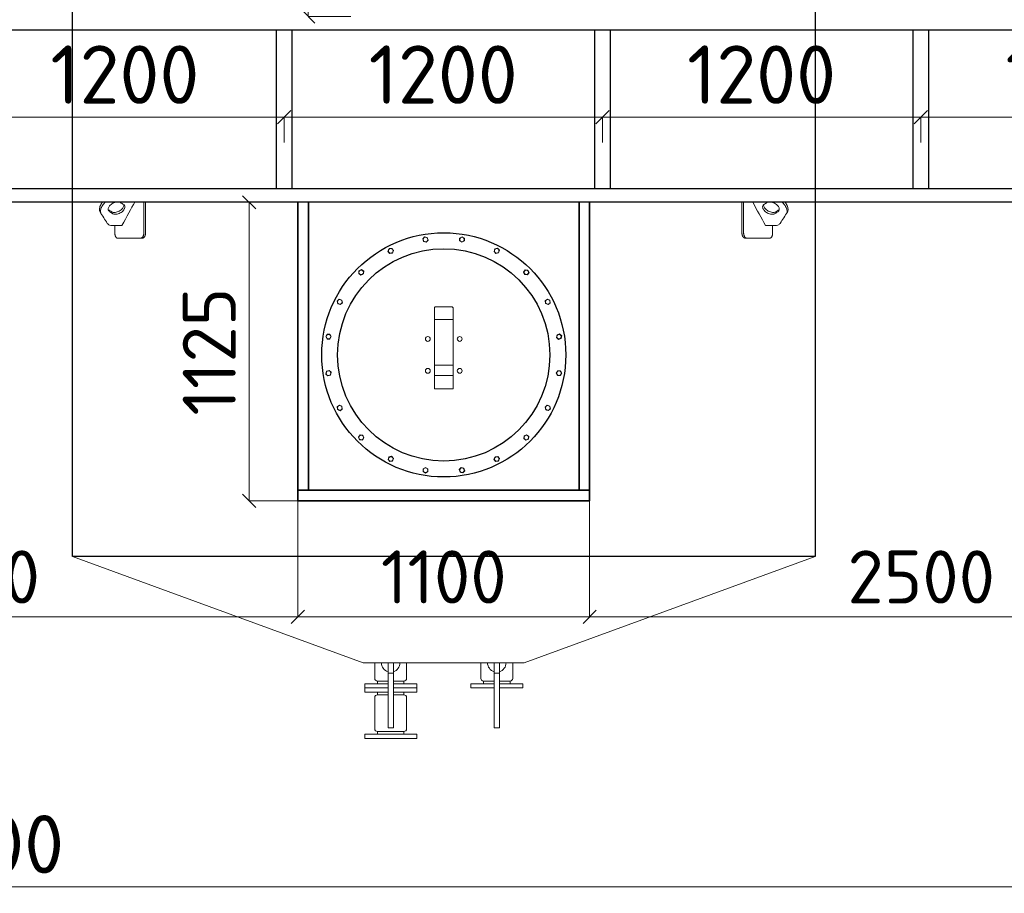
# Model space of a CAD drawing. Header units: millimetres. Extents: x -34827 to 118056, y 11959 to 116489.
# Tile 97 of 105: x 77611 to 81322, y 90853 to 94145. Entities that reach past the tile are written whole.
import ezdxf

# ---------------------------------------------------------------- set-up
doc = ezdxf.new("R2010")
doc.units = ezdxf.units.MM
doc.linetypes.add('K5LT32774', pattern=[0])
doc.layers.add('SV-DIM-MECH', color=7, linetype='Continuous')
doc.layers.add('Резервуар', color=7, linetype='Continuous')
doc.layers.add('Размеры', color=7, linetype='Continuous', lineweight=15)
doc.styles.get("Standard").update_dxf_attribs({"font": 'isocpeur.ttf'})
doc.dimstyles.new('Размер 1000', dxfattribs={"dimtxt": 300, "dimasz": 50, "dimexe": 0.18, "dimexo": 0.0625, "dimgap": 50, "dimtad": 1, "dimdec": 0, "dimrnd": 1, "dimzin": 0, "dimdsep": 46, "dimtxsty": 'Standard', "dimblk": 'OBLIQUE', "dimcen": -0.09, "dimclrd": 5, "dimclre": 5, "dimclrt": 5, "dimadec": 0, "dimazin": 0, "dimtfac": 1, "dimtdec": 0, "dimtofl": 0, "dimtmove": 0, "dimatfit": 3, "dimldrblk": 'OBLIQUE', "dimfxl": 1, "dimtolj": 1, "dimtzin": 0, "dimlwd": 13, "dimlwe": 13, "dimarcsym": 0})

# ---------------------------------------------------------------- blocks, each defined once
blk = doc.blocks.new('_Oblique')
at = {"color": 0, "linetype": 'ByBlock', "lineweight": -2}
blk.add_line((-0.5, -0.5), (0.5, 0.5), dxfattribs=at)
blk = doc.blocks.new('*D112')
at = {"layer": 'Defpoints', "color": 0, "transparency": 16777216}
for p in [(69509.2, 93457), (85309.2, 93457), (85309.2, 90878.4)]:
    blk.add_point(p, dxfattribs=at)
at = {"layer": 'SV-DIM-MECH', "color": 5, "lineweight": 13, "transparency": 16777216}
for p, q in [((69509.2, 93457), (69509.2, 90878.2)), ((85309.2, 93457), (85309.2, 90878.2)), ((69509.2, 90878.4), (85309.2, 90878.4))]:
    blk.add_line(p, q, dxfattribs=at)
at = {"layer": 'SV-DIM-MECH', "color": 5, "lineweight": 13, "transparency": 16777216, "xscale": 50, "yscale": 50, "zscale": 50, "rotation": 180}
blk.add_blockref('_Oblique', (69509.2, 90878.4), dxfattribs=at)
at = {"layer": 'SV-DIM-MECH', "color": 5, "lineweight": 13, "transparency": 16777216, "xscale": 50, "yscale": 50, "zscale": 50}
blk.add_blockref('_Oblique', (85309.2, 90878.4), dxfattribs=at)
at = {"layer": 'SV-DIM-MECH', "color": 5, "transparency": 16777216, "insert": (77409.2, 91038.4), "char_height": 220, "attachment_point": 5}
blk.add_mtext('\\A1;15800', dxfattribs=at)
blk = doc.blocks.new('*D118')
at = {"layer": 'Defpoints', "color": 0, "transparency": 16777216}
for p in [(78607.2, 93778.2), (77407.2, 93682.8), (78607.2, 93682.8)]:
    blk.add_point(p, dxfattribs=at)
at = {"layer": 'Размеры', "color": 5, "lineweight": 13, "transparency": 16777216}
for p, q in [((77407.2, 93682.9), (77407.2, 93778.4)), ((77407.2, 93778.2), (78607.2, 93778.2)), ((78607.2, 93682.9), (78607.2, 93778.4))]:
    blk.add_line(p, q, dxfattribs=at)
at = {"layer": 'Размеры', "color": 5, "lineweight": 13, "transparency": 16777216, "xscale": 50, "yscale": 50, "zscale": 50, "rotation": 180}
blk.add_blockref('_Oblique', (77407.2, 93778.2), dxfattribs=at)
at = {"layer": 'Размеры', "color": 5, "lineweight": 13, "transparency": 16777216, "xscale": 50, "yscale": 50, "zscale": 50}
blk.add_blockref('_Oblique', (78607.2, 93778.2), dxfattribs=at)
at = {"layer": 'Размеры', "color": 5, "transparency": 16777216, "insert": (78007.2, 93938.2), "char_height": 220, "attachment_point": 5}
blk.add_mtext('\\A1;1200', dxfattribs=at)
blk = doc.blocks.new('*D119')
at = {"layer": 'Defpoints', "color": 0, "transparency": 16777216}
for p in [(79807.2, 93778.2), (78607.2, 93682.8), (79807.2, 93682.8)]:
    blk.add_point(p, dxfattribs=at)
at = {"layer": 'Размеры', "color": 5, "lineweight": 13, "transparency": 16777216}
for p, q in [((78607.2, 93682.9), (78607.2, 93778.4)), ((78607.2, 93778.2), (79807.2, 93778.2)), ((79807.2, 93682.9), (79807.2, 93778.4))]:
    blk.add_line(p, q, dxfattribs=at)
at = {"layer": 'Размеры', "color": 5, "lineweight": 13, "transparency": 16777216, "xscale": 50, "yscale": 50, "zscale": 50, "rotation": 180}
blk.add_blockref('_Oblique', (78607.2, 93778.2), dxfattribs=at)
at = {"layer": 'Размеры', "color": 5, "lineweight": 13, "transparency": 16777216, "xscale": 50, "yscale": 50, "zscale": 50}
blk.add_blockref('_Oblique', (79807.2, 93778.2), dxfattribs=at)
at = {"layer": 'Размеры', "color": 5, "transparency": 16777216, "insert": (79207.2, 93938.2), "char_height": 220, "attachment_point": 5}
blk.add_mtext('\\A1;1200', dxfattribs=at)
blk = doc.blocks.new('*U84')
at = {"layer": 'Резервуар', "lineweight": 20}
blk.add_lwpolyline([(-3.2, 9.9), (7, 7.7), (10.2, -2.2), (3.2, -9.9), (-7, -7.7), (-10.2, 2.2), (-3.2, 9.9)], dxfattribs=at)
at = {"layer": 'Резервуар', "color": 5, "lineweight": 20}
blk.add_circle((0, 0), 8.55, dxfattribs=at)
blk = doc.blocks.new('*U87')
at = {"layer": 'Резервуар', "color": 0, "linetype": 'ByBlock', "lineweight": -2, "transparency": 16777216}
blk.add_blockref('*U84', (964799.1, -2833937.4), dxfattribs=at)
for p, rotation in [((964936.8, -2833937.4), 341.9999999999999), ((964668.2, -2833980), 17.99999999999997), ((965067.7, -2833980), 323.9999999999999), ((964556.9, -2834060.9), 36), ((965179.1, -2834060.9), 306), ((964475.9, -2834172.3), 54), ((965260, -2834172.3), 288), ((964433.4, -2834303.2), 72), ((965302.6, -2834303.2), 269.9999999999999), ((964433.4, -2834440.8), 90), ((965302.6, -2834440.8), 251.9999999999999), ((964475.9, -2834571.8), 108), ((965260, -2834571.8), 234), ((964556.9, -2834683.1), 126), ((965179.1, -2834683.1), 216), ((964668.2, -2834764), 144), ((965067.7, -2834764), 197.9999999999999), ((964799.1, -2834806.6), 162), ((964936.8, -2834806.6), 180)]:
    blk.add_blockref('*U84', p, dxfattribs=dict(at, rotation=rotation))
blk = doc.blocks.new('*D132')
at = {"layer": 'Defpoints', "color": 0, "transparency": 16777216}
for p in [(78698.7, 95857), (78859.2, 95857), (78859.2, 94157)]:
    blk.add_point(p, dxfattribs=at)
at = {"layer": 'Размеры', "color": 5, "lineweight": 13, "transparency": 16777216}
for p, q in [((78859.1, 95857), (78698.5, 95857)), ((78698.7, 94157), (78698.7, 95857)), ((78859.1, 94157), (78698.5, 94157))]:
    blk.add_line(p, q, dxfattribs=at)
at = {"layer": 'Размеры', "color": 5, "lineweight": 13, "transparency": 16777216, "xscale": 50, "yscale": 50, "zscale": 50}
for p, rotation in [((78698.7, 95857), 90), ((78698.7, 94157), 270)]:
    blk.add_blockref('_Oblique', p, dxfattribs=dict(at, rotation=rotation))
at = {"layer": 'Размеры', "color": 5, "transparency": 16777216, "insert": (78538.7, 95007), "char_height": 220, "attachment_point": 5, "rotation": 90}
blk.add_mtext('\\A1;1700', dxfattribs=at)
blk = doc.blocks.new('*D135')
at = {"layer": 'Defpoints', "color": 0, "transparency": 16777216}
for p in [(78659.2, 93457), (78475.3, 92332), (78659.2, 92332)]:
    blk.add_point(p, dxfattribs=at)
at = {"layer": 'SV-DIM-MECH', "color": 5, "lineweight": 13, "transparency": 16777216}
for p, q in [((78659.1, 93457), (78475.1, 93457)), ((78475.3, 93457), (78475.3, 92332)), ((78659.1, 92332), (78475.1, 92332))]:
    blk.add_line(p, q, dxfattribs=at)
at = {"layer": 'SV-DIM-MECH', "color": 5, "lineweight": 13, "transparency": 16777216, "xscale": 50, "yscale": 50, "zscale": 50}
for p, rotation in [((78475.3, 93457), 90), ((78475.3, 92332), 270)]:
    blk.add_blockref('_Oblique', p, dxfattribs=dict(at, rotation=rotation))
at = {"layer": 'SV-DIM-MECH', "color": 5, "transparency": 16777216, "insert": (78325.3, 92894.5), "char_height": 200, "attachment_point": 5, "rotation": 90}
blk.add_mtext('\\A1;1125', dxfattribs=at)
blk = doc.blocks.new('*D136')
at = {"layer": 'Defpoints', "color": 0, "transparency": 16777216}
for p in [(78659.2, 92332), (79759.2, 92332), (79759.2, 91895.5)]:
    blk.add_point(p, dxfattribs=at)
at = {"layer": 'SV-DIM-MECH', "color": 5, "lineweight": 13, "transparency": 16777216}
for p, q in [((78659.2, 92332), (78659.2, 91895.3)), ((79759.2, 92332), (79759.2, 91895.3)), ((78659.2, 91895.5), (79759.2, 91895.5))]:
    blk.add_line(p, q, dxfattribs=at)
at = {"layer": 'SV-DIM-MECH', "color": 5, "lineweight": 13, "transparency": 16777216, "xscale": 50, "yscale": 50, "zscale": 50, "rotation": 180}
blk.add_blockref('_Oblique', (78659.2, 91895.5), dxfattribs=at)
at = {"layer": 'SV-DIM-MECH', "color": 5, "lineweight": 13, "transparency": 16777216, "xscale": 50, "yscale": 50, "zscale": 50}
blk.add_blockref('_Oblique', (79759.2, 91895.5), dxfattribs=at)
at = {"layer": 'SV-DIM-MECH', "color": 5, "transparency": 16777216, "insert": (79209.2, 92045.5), "char_height": 200, "attachment_point": 5}
blk.add_mtext('\\A1;1100', dxfattribs=at)
blk = doc.blocks.new('*D143')
at = {"layer": 'Defpoints', "color": 0, "transparency": 16777216}
for p in [(81007.2, 93778.2), (79807.2, 93682.8), (81007.2, 93682.8)]:
    blk.add_point(p, dxfattribs=at)
at = {"layer": 'Размеры', "color": 5, "lineweight": 13, "transparency": 16777216}
for p, q in [((79807.2, 93682.9), (79807.2, 93778.4)), ((79807.2, 93778.2), (81007.2, 93778.2)), ((81007.2, 93682.9), (81007.2, 93778.4))]:
    blk.add_line(p, q, dxfattribs=at)
at = {"layer": 'Размеры', "color": 5, "lineweight": 13, "transparency": 16777216, "xscale": 50, "yscale": 50, "zscale": 50, "rotation": 180}
blk.add_blockref('_Oblique', (79807.2, 93778.2), dxfattribs=at)
at = {"layer": 'Размеры', "color": 5, "lineweight": 13, "transparency": 16777216, "xscale": 50, "yscale": 50, "zscale": 50}
blk.add_blockref('_Oblique', (81007.2, 93778.2), dxfattribs=at)
at = {"layer": 'Размеры', "color": 5, "transparency": 16777216, "insert": (80407.2, 93938.2), "char_height": 220, "attachment_point": 5}
blk.add_mtext('\\A1;1200', dxfattribs=at)
blk = doc.blocks.new('*D144')
at = {"layer": 'Defpoints', "color": 0, "transparency": 16777216}
for p in [(82207.2, 93778.2), (81007.2, 93682.8), (82207.2, 93682.8)]:
    blk.add_point(p, dxfattribs=at)
at = {"layer": 'Размеры', "color": 5, "lineweight": 13, "transparency": 16777216}
for p, q in [((81007.2, 93682.9), (81007.2, 93778.4)), ((81007.2, 93778.2), (82207.2, 93778.2)), ((82207.2, 93682.9), (82207.2, 93778.4))]:
    blk.add_line(p, q, dxfattribs=at)
at = {"layer": 'Размеры', "color": 5, "lineweight": 13, "transparency": 16777216, "xscale": 50, "yscale": 50, "zscale": 50, "rotation": 180}
blk.add_blockref('_Oblique', (81007.2, 93778.2), dxfattribs=at)
at = {"layer": 'Размеры', "color": 5, "lineweight": 13, "transparency": 16777216, "xscale": 50, "yscale": 50, "zscale": 50}
blk.add_blockref('_Oblique', (82207.2, 93778.2), dxfattribs=at)
at = {"layer": 'Размеры', "color": 5, "transparency": 16777216, "insert": (81607.2, 93938.2), "char_height": 220, "attachment_point": 5}
blk.add_mtext('\\A1;1200', dxfattribs=at)
blk = doc.blocks.new('*D148')
at = {"layer": 'Defpoints', "color": 0, "transparency": 16777216}
for p in [(76159.2, 92332), (78659.2, 92332), (78659.2, 91895.5)]:
    blk.add_point(p, dxfattribs=at)
at = {"layer": 'SV-DIM-MECH', "color": 5, "lineweight": 13, "transparency": 16777216}
for p, q in [((76159.2, 92332), (76159.2, 91895.3)), ((78659.2, 92332), (78659.2, 91895.3)), ((76159.2, 91895.5), (78659.2, 91895.5))]:
    blk.add_line(p, q, dxfattribs=at)
at = {"layer": 'SV-DIM-MECH', "color": 5, "lineweight": 13, "transparency": 16777216, "xscale": 50, "yscale": 50, "zscale": 50, "rotation": 180}
blk.add_blockref('_Oblique', (76159.2, 91895.5), dxfattribs=at)
at = {"layer": 'SV-DIM-MECH', "color": 5, "lineweight": 13, "transparency": 16777216, "xscale": 50, "yscale": 50, "zscale": 50}
blk.add_blockref('_Oblique', (78659.2, 91895.5), dxfattribs=at)
at = {"layer": 'SV-DIM-MECH', "color": 5, "transparency": 16777216, "insert": (77409.2, 92045.5), "char_height": 200, "attachment_point": 5}
blk.add_mtext('\\A1;2500', dxfattribs=at)
blk = doc.blocks.new('*D149')
at = {"layer": 'Defpoints', "color": 0, "transparency": 16777216}
for p in [(79759.2, 92332), (82259.1, 92332), (82259.1, 91895.5)]:
    blk.add_point(p, dxfattribs=at)
at = {"layer": 'SV-DIM-MECH', "color": 5, "lineweight": 13, "transparency": 16777216}
for p, q in [((79759.2, 92332), (79759.2, 91895.3)), ((82259.1, 92332), (82259.1, 91895.3)), ((79759.2, 91895.5), (82259.1, 91895.5))]:
    blk.add_line(p, q, dxfattribs=at)
at = {"layer": 'SV-DIM-MECH', "color": 5, "lineweight": 13, "transparency": 16777216, "xscale": 50, "yscale": 50, "zscale": 50, "rotation": 180}
blk.add_blockref('_Oblique', (79759.2, 91895.5), dxfattribs=at)
at = {"layer": 'SV-DIM-MECH', "color": 5, "lineweight": 13, "transparency": 16777216, "xscale": 50, "yscale": 50, "zscale": 50}
blk.add_blockref('_Oblique', (82259.1, 91895.5), dxfattribs=at)
at = {"layer": 'SV-DIM-MECH', "color": 5, "transparency": 16777216, "insert": (81009.1, 92045.5), "char_height": 200, "attachment_point": 5}
blk.add_mtext('\\A1;2500', dxfattribs=at)

msp = doc.modelspace()

# ---------------------------------------------------------------- linework, layer by layer
at = {"lineweight": 35}
for p, q in [((78659.1744, 92332.0324), (78659.1744, 93457.0324)), ((78699.1744, 92372.0324), (78699.1744, 93457.0324)), ((79719.1744, 92372.0324), (79719.1744, 93457.0324)), ((79759.1744, 92332.0324), (79759.1744, 93457.0324)), ((78659.1744, 92372.0324), (79759.1744, 92372.0324)), ((78659.1744, 92332.0324), (79759.1744, 92332.0324))]:
    msp.add_line(p, q, dxfattribs=at)
at = {"layer": 'Размеры', "lineweight": 30}
for points in [[(85257.1744, 94105.0324), (69561.1744, 94105.0324)], [(85309.1744, 93457.0324), (69509.1744, 93457.0324), (69509.1744, 93509.0324)], [(69561.1744, 93509.0324), (85257.1744, 93509.0324)]]:
    msp.add_lwpolyline(points, dxfattribs=at)
for points in [[(78577.1744, 94105.0324), (78577.1744, 93509.0324), (78637.1744, 93509.0324), (78637.1744, 94105.0324)], [(79777.1744, 94105.0324), (79777.1744, 93509.0324), (79837.1744, 93509.0324), (79837.1744, 94105.0324)], [(80977.1744, 94105.0324), (80977.1744, 93509.0324), (81037.1744, 93509.0324), (81037.1744, 94105.0324)]]:
    msp.add_lwpolyline(points, close=True, dxfattribs=at)
at = {"layer": 'Резервуар', "color": 6, "lineweight": 20}
for p, q in [((78959.1744, 91653.0324), (78959.1744, 91643.0324)), ((79059.1744, 91653.0324), (79059.1744, 91643.0324)), ((78959.1744, 91453.0324), (78959.1744, 91463.0324)), ((79059.1744, 91453.0324), (79059.1744, 91463.0324))]:
    msp.add_line(p, q, dxfattribs=at)
at = {"layer": 'Резервуар', "color": 6, "linetype": 'K5LT32774', "lineweight": 20}
msp.add_line((79459.1744, 91653.0324), (79459.1744, 91643.0324), dxfattribs=at)
at = {"layer": 'Резервуар', "color": 6}
msp.add_lwpolyline([(77809.1744, 92122.0324), (77809.1744, 100122.0324), (80609.1744, 100122.0324), (80609.1744, 92122.0324)], close=True, dxfattribs=at)
at = {"layer": 'Резервуар', "color": 6, "lineweight": 20}
for points in [[(79174.1744, 93058.9239), (79174.1744, 93053.2111), (79174.1744, 93015.7459)], [(79174.1744, 92804.4345), (79174.1744, 92754.7136), (79244.1744, 92754.7136), (79244.1744, 92804.4345), (79244.1744, 92843.6294)], [(79174.1744, 92843.6294), (79174.1744, 92804.4345), (79244.1744, 92804.4345)], [(77809.1744, 92122.0324), (78905.5798, 91722.0324), (79512.7691, 91722.0324), (80609.1744, 92122.0324)], [(79019.1744, 91477.0324), (79019.1744, 91683.0324), (78999.1744, 91683.0324), (78999.1744, 91477.0324), (79019.1744, 91477.0324), (79019.1744, 91683.0324), (79019.1744, 91722.0324)], [(78999.1744, 91477.0324), (78999.1744, 91683.0324), (78999.1744, 91722.0324)], [(79399.1744, 91683.0324), (79399.1744, 91477.0324), (79419.1744, 91477.0324), (79419.1744, 91683.0324), (79419.1744, 91722.0324)], [(78999.1744, 91627.0324), (78911.1744, 91627.0324), (78911.1744, 91643.0324), (78999.1744, 91643.0324)], [(78911.1744, 91643.0324), (78911.1744, 91627.0324), (78911.1744, 91611.0324), (78999.1744, 91611.0324)], [(79019.1744, 91643.0324), (79107.1744, 91643.0324), (79107.1744, 91627.0324), (79019.1744, 91627.0324)], [(79107.1744, 91643.0324), (79107.1744, 91627.0324), (79107.1744, 91611.0324), (79019.1744, 91611.0324)], [(79399.1744, 91627.0324), (79311.1744, 91627.0324), (79311.1744, 91643.0324), (79399.1744, 91643.0324)], [(79419.1744, 91643.0324), (79507.1744, 91643.0324), (79507.1744, 91627.0324), (79419.1744, 91627.0324)]]:
    msp.add_lwpolyline(points, dxfattribs=at)
for points in [[(78949.1744, 91722.0324), (78949.1744, 91663.0324, 0.414213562), (78959.1744, 91653.0324), (78999.1744, 91653.0324)], [(79069.1744, 91722.0324), (79069.1744, 91663.0324, -0.414213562), (79059.1744, 91653.0324), (79019.1744, 91653.0324)], [(79349.1744, 91722.0324), (79349.1744, 91663.0324, 0.414213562), (79359.1744, 91653.0324), (79399.1744, 91653.0324), (79359.1744, 91653.0324), (79359.1744, 91643.0324)], [(79419.1744, 91653.0324), (79459.1744, 91653.0324, 0.414213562), (79469.1744, 91663.0324), (79469.1744, 91722.0324)], [(78999.1744, 91601.0324), (78959.1744, 91601.0324, 0.413675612), (78949.1744, 91591.0324)], [(79069.1744, 91591.0324, 0.414213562), (79059.1744, 91601.0324), (79019.1744, 91601.0324)], [(78949.1744, 91473.0324), (78949.1744, 91591.0324), (78949.1744, 91473.0324, 0.414213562), (78959.1744, 91463.0324), (79059.1744, 91463.0324, 0.414213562), (79069.1744, 91473.0324), (79069.1744, 91591.0324), (79069.1744, 91473.0324)]]:
    msp.add_lwpolyline(points, format="xyb", dxfattribs=at)
at = {"layer": 'Резервуар', "color": 6, "linetype": 'K5LT32774', "lineweight": 20}
msp.add_lwpolyline([(79419.1744, 91683.0324), (79399.1744, 91683.0324), (79399.1744, 91722.0324)], dxfattribs=at)
at = {"layer": 'Резервуар', "color": 6, "lineweight": 20}
for points in [[(78959.1744, 91611.0324), (78959.1744, 91601.0324)], [(79059.1744, 91611.0324), (79059.1744, 91601.0324)], [(78911.1744, 91453.0324), (78911.1744, 91437.0324), (79107.1744, 91437.0324), (79107.1744, 91453.0324)]]:
    msp.add_lwpolyline(points, close=True, dxfattribs=at)
at = {"layer": 'Резервуар', "color": 6, "lineweight": 30}
for radius in [460, 400]:
    msp.add_circle((79209.1744, 92882.0324), radius, dxfattribs=at)
at = {"layer": 'Резервуар', "color": 6, "lineweight": 20}
for centre in [(79149.0704, 92942.1365), (79269.2785, 92942.1365), (79149.0704, 92821.9284), (79269.2785, 92821.9284)]:
    msp.add_circle(centre, 9, dxfattribs=at)
for centre, start, end in [((79009.1744, 91722.0324), 180, 253.3984504), ((79009.1744, 91722.0324), 286.6015496, 0), ((79409.1744, 91722.0324), 180, 253.3984504), ((79409.1744, 91722.0324), 286.6015496, 0)]:
    msp.add_arc(centre, 35, start, end, dxfattribs=at)
for points, knots in [([(77922.5881, 93457.0324), (77921.2845, 93455.4701), (77918.3537, 93451.6229), (77914.6517, 93445.306), (77912.008, 93438.2833), (77910.9845, 93431.6728), (77911.398, 93425.4941), (77912.982, 93421.9138), (77913.7531, 93420.1706), (77922.8558, 93405.9994), (77931.9584, 93391.8282), (77941.061, 93377.657), (77942.3493, 93376.16), (77944.6979, 93373.4311), (77951.2611, 93370.2659), (77956.4641, 93369.8726), (77960.0481, 93369.6017), (77972.1226, 93369.6017), (77984.197, 93369.6017), (77996.2715, 93369.6017), (78014.1145, 93402.1985), (78031.9575, 93434.7953), (78044.1298, 93457.0324)], [2.836165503, 2.836165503, 2.836165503, 2.836165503, 2.897153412, 2.980999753, 3.054971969, 3.12077204, 3.180650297, 3.237462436, 3.237462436, 3.237462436, 4.237462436, 4.237462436, 4.237462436, 4.296097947, 4.344350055, 4.451166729, 4.451166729, 4.451166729, 5.451166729, 5.451166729, 5.451166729, 6.451166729, 6.451166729, 6.451166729, 6.451166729]), ([(77933.2018, 93457.0324), (77931.6402, 93455.5879), (77927.8944, 93451.8425), (77922.7983, 93445.5312), (77918.5223, 93438.235), (77915.8786, 93431.2122), (77914.8551, 93424.6017), (77915.1946, 93419.5291), (77916.0691, 93416.8763), (77916.3529, 93416.1232)], [8.1896333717, 8.1896333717, 8.1896333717, 8.1896333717, 8.2534066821, 8.3483201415, 8.4321664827, 8.5061386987, 8.5719387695, 8.6318170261, 8.6559622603, 8.6559622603, 8.6559622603, 8.6559622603]), ([(78002.4556, 93448.7739), (78003.5536, 93447.9034), (78006.0045, 93445.9604), (78007.5718, 93441.3786), (78007.1395, 93436.4296), (78005.1699, 93431.4802), (78001.5848, 93426.3521), (77996.3412, 93421.2941), (77989.6145, 93416.7884), (77982.0445, 93413.4642), (77974.5388, 93411.711), (77967.9938, 93411.6471), (77963.3638, 93412.6819), (77961.2112, 93413.9079), (77960.5636, 93414.2767), (77956.7196, 93416.7524), (77952.8755, 93419.228), (77949.0315, 93421.7036), (77947.9335, 93422.5741), (77945.4826, 93424.5171), (77943.9153, 93429.099), (77944.3476, 93434.0479), (77946.3172, 93438.9974), (77949.9022, 93444.1252), (77955.1464, 93449.1846), (77961.8704, 93453.684), (77969.4506, 93457.0323), (77976.8978, 93458.7016), (77984.2816, 93459.0308), (77988.6072, 93457.1877), (77990.9235, 93456.2008), (77994.7675, 93453.7252), (77998.6116, 93451.2495), (78002.4556, 93448.7739)], [0, 0, 0, 0, 0.041440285, 0.092509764, 0.136737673, 0.188598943, 0.250358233, 0.323169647, 0.405938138, 0.491962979, 0.569936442, 0.635369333, 0.68721333, 0.709517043, 0.709517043, 0.709517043, 1.709517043, 1.709517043, 1.709517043, 1.750957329, 1.802026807, 1.846254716, 1.898115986, 1.959875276, 2.03268669, 2.115455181, 2.201480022, 2.279453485, 2.344107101, 2.41863584, 2.41863584, 2.41863584, 3.41863584, 3.41863584, 3.41863584, 3.41863584]), ([(78085.1744, 93457.0324), (78085.1744, 93418.6991), (78085.1744, 93380.3658), (78085.1744, 93342.0324), (78085.1744, 93341.1934), (78085.113, 93339.5819), (78084.8738, 93337.456), (78084.5693, 93335.7232), (78084.1981, 93334.0921), (78083.7118, 93332.4245), (78083.093, 93330.7602), (78082.4446, 93329.3314), (78081.7735, 93328.0868), (78081.0677, 93326.973), (78080.2739, 93325.9066), (78079.3959, 93324.9224), (78078.5292, 93324.1319), (78077.6829, 93323.4942), (78076.9707, 93323.0558), (78076.2468, 93322.6957), (78075.7642, 93322.503), (78075.249, 93322.3318), (78074.7838, 93322.2055), (78074.1618, 93322.0917), (78073.6365, 93322.041), (78073.3016, 93322.0324), (78073.1823, 93322.0324), (78071.0593, 93322.0324), (78068.9364, 93322.0324), (78066.8135, 93322.0324), (78067.2496, 93322.0324), (78068.0593, 93322.1075), (78069.2389, 93322.4213), (78070.276, 93322.8693), (78071.2198, 93323.4272), (78072.0633, 93324.0517), (78072.7642, 93324.6805), (78073.4389, 93325.3772), (78074.1677, 93326.236), (78075.0916, 93327.5404), (78075.9917, 93329.1329), (78076.7178, 93330.7481), (78077.2772, 93332.2513), (78077.7328, 93333.7343), (78078.164, 93335.5021), (78078.4457, 93337.0921), (78078.6852, 93339.0094), (78078.7893, 93340.5295), (78078.8063, 93341.7166), (78078.8063, 93342.0324)], [4.28125, 4.28125, 4.28125, 4.28125, 5, 5, 5, 5.080128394, 5.153904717, 5.206146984, 5.252313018, 5.320236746, 5.382728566, 5.438760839, 5.490849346, 5.542115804, 5.593097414, 5.652841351, 5.710276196, 5.750312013, 5.800934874, 5.831428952, 5.870863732, 5.880286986, 5.915805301, 5.946869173, 5.981143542, 6, 6, 6, 7, 7, 7, 7.070109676, 7.130029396, 7.191234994, 7.241266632, 7.289810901, 7.338315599, 7.367962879, 7.416097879, 7.480180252, 7.560174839, 7.624226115, 7.672298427, 7.728683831, 7.78293711, 7.854167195, 7.886619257, 7.969832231, 8, 8, 8, 8]), ([(80333.1744, 93457.0324), (80333.1744, 93418.6991), (80333.1744, 93380.3658), (80333.1744, 93342.0324), (80333.1744, 93341.1934), (80333.2359, 93339.5819), (80333.4751, 93337.456), (80333.7796, 93335.7232), (80334.1508, 93334.0921), (80334.6371, 93332.4245), (80335.2559, 93330.7602), (80335.9043, 93329.3314), (80336.5754, 93328.0868), (80337.2812, 93326.973), (80338.075, 93325.9066), (80338.953, 93324.9224), (80339.8197, 93324.1319), (80340.666, 93323.4942), (80341.3782, 93323.0558), (80342.1021, 93322.6957), (80342.5847, 93322.503), (80343.0999, 93322.3318), (80343.5651, 93322.2055), (80344.1871, 93322.0917), (80344.7124, 93322.041), (80345.0473, 93322.0324), (80345.1666, 93322.0324), (80347.2895, 93322.0324), (80349.4125, 93322.0324), (80351.5354, 93322.0324), (80351.0993, 93322.0324), (80350.2896, 93322.1075), (80349.1099, 93322.4213), (80348.0729, 93322.8693), (80347.1291, 93323.4272), (80346.2856, 93324.0517), (80345.5846, 93324.6805), (80344.91, 93325.3772), (80344.1812, 93326.236), (80343.2573, 93327.5404), (80342.3572, 93329.1329), (80341.6311, 93330.7481), (80341.0717, 93332.2513), (80340.6161, 93333.7343), (80340.1849, 93335.5021), (80339.9032, 93337.0921), (80339.6637, 93339.0094), (80339.5596, 93340.5295), (80339.5426, 93341.7166), (80339.5426, 93342.0324)], [4.28125, 4.28125, 4.28125, 4.28125, 5, 5, 5, 5.080128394, 5.153904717, 5.206146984, 5.252313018, 5.320236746, 5.382728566, 5.438760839, 5.490849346, 5.542115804, 5.593097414, 5.652841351, 5.710276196, 5.750312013, 5.800934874, 5.831428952, 5.870863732, 5.880286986, 5.915805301, 5.946869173, 5.981143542, 6, 6, 6, 7, 7, 7, 7.070109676, 7.130029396, 7.191234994, 7.241266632, 7.289810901, 7.338315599, 7.367962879, 7.416097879, 7.480180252, 7.560174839, 7.624226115, 7.672298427, 7.728683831, 7.78293711, 7.854167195, 7.886619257, 7.969832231, 8, 8, 8, 8]), ([(80495.7608, 93457.0324), (80497.0644, 93455.4701), (80499.9952, 93451.6229), (80503.6972, 93445.306), (80506.3409, 93438.2833), (80507.3644, 93431.6728), (80506.9509, 93425.4941), (80505.3669, 93421.9138), (80504.5958, 93420.1706), (80495.4931, 93405.9994), (80486.3905, 93391.8282), (80477.2879, 93377.657), (80475.9995, 93376.16), (80473.651, 93373.4311), (80467.0878, 93370.2659), (80461.8848, 93369.8726), (80458.3008, 93369.6017), (80446.2263, 93369.6017), (80434.1518, 93369.6017), (80422.0774, 93369.6017), (80406.1246, 93398.7453), (80390.1719, 93427.8889), (80374.2191, 93457.0324)], [2.836165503, 2.836165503, 2.836165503, 2.836165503, 2.897153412, 2.980999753, 3.054971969, 3.12077204, 3.180650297, 3.237462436, 3.237462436, 3.237462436, 4.237462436, 4.237462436, 4.237462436, 4.296097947, 4.344350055, 4.451166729, 4.451166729, 4.451166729, 5.451166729, 5.451166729, 5.451166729, 6.34522909, 6.34522909, 6.34522909, 6.34522909]), ([(80415.8933, 93448.7739), (80414.7953, 93447.9034), (80412.3444, 93445.9604), (80410.7771, 93441.3786), (80411.2094, 93436.4296), (80413.179, 93431.4802), (80416.7641, 93426.3521), (80422.0077, 93421.2941), (80428.7344, 93416.7884), (80436.3044, 93413.4642), (80443.8101, 93411.711), (80450.3551, 93411.6471), (80454.9851, 93412.6819), (80457.1377, 93413.9079), (80457.7853, 93414.2767), (80461.6293, 93416.7524), (80465.4734, 93419.228), (80469.3174, 93421.7036), (80470.4154, 93422.5741), (80472.8663, 93424.5171), (80474.4336, 93429.099), (80474.0013, 93434.0479), (80472.0317, 93438.9974), (80468.4467, 93444.1252), (80463.2025, 93449.1846), (80456.4785, 93453.684), (80448.8983, 93457.0323), (80441.4511, 93458.7016), (80434.0673, 93459.0308), (80429.7417, 93457.1877), (80427.4254, 93456.2008), (80423.5814, 93453.7252), (80419.7373, 93451.2495), (80415.8933, 93448.7739)], [0, 0, 0, 0, 0.041440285, 0.092509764, 0.136737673, 0.188598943, 0.250358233, 0.323169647, 0.405938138, 0.491962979, 0.569936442, 0.635369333, 0.68721333, 0.709517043, 0.709517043, 0.709517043, 1.709517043, 1.709517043, 1.709517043, 1.750957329, 1.802026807, 1.846254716, 1.898115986, 1.959875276, 2.03268669, 2.115455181, 2.201480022, 2.279453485, 2.344107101, 2.41863584, 2.41863584, 2.41863584, 3.41863584, 3.41863584, 3.41863584, 3.41863584]), ([(80485.1471, 93457.0324), (80486.7087, 93455.5879), (80490.4545, 93451.8425), (80495.5506, 93445.5312), (80499.8266, 93438.235), (80502.4703, 93431.2122), (80503.4938, 93424.6017), (80503.1543, 93419.5291), (80502.2798, 93416.8763), (80501.996, 93416.1232)], [8.1896333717, 8.1896333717, 8.1896333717, 8.1896333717, 8.2534066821, 8.3483201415, 8.4321664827, 8.5061386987, 8.5719387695, 8.6318170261, 8.6559622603, 8.6559622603, 8.6559622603, 8.6559622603]), ([(78003.4068, 93448.0086), (78003.5386, 93446.5931), (78003.2431, 93443.4357), (78001.2993, 93438.5512), (77997.7142, 93433.4232), (77992.4706, 93428.3652), (77985.7439, 93423.8595), (77978.1739, 93420.5353), (77970.6683, 93418.782), (77964.1232, 93418.7181), (77959.4932, 93419.753), (77957.3406, 93420.979), (77956.693, 93421.3478), (77952.849, 93423.8234), (77949.0049, 93426.2991), (77945.1609, 93428.7747), (77944.8468, 93428.9989), (77944.5328, 93429.223), (77944.2188, 93429.4472)], [0, 0, 0, 0, 0.042158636, 0.094019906, 0.155779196, 0.22859061, 0.311359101, 0.397383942, 0.475357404, 0.540790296, 0.592634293, 0.614938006, 0.614938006, 0.614938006, 1.614938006, 1.614938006, 1.614938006, 2.614938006, 2.614938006, 2.614938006, 2.614938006]), ([(80414.9421, 93448.0086), (80414.8103, 93446.5931), (80415.1058, 93443.4357), (80417.0496, 93438.5512), (80420.6347, 93433.4232), (80425.8783, 93428.3652), (80432.605, 93423.8595), (80440.175, 93420.5353), (80447.6806, 93418.782), (80454.2257, 93418.7181), (80458.8557, 93419.753), (80461.0083, 93420.979), (80461.6559, 93421.3478), (80465.4999, 93423.8234), (80469.344, 93426.2991), (80473.188, 93428.7747), (80473.5021, 93428.9989), (80473.8161, 93429.223), (80474.1301, 93429.4472)], [0, 0, 0, 0, 0.042158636, 0.094019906, 0.155779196, 0.22859061, 0.311359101, 0.397383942, 0.475357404, 0.540790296, 0.592634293, 0.614938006, 0.614938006, 0.614938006, 1.614938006, 1.614938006, 1.614938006, 2.614938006, 2.614938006, 2.614938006, 2.614938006]), ([(77969.3295, 93369.6017), (77969.3295, 93360.4119), (77969.3295, 93351.2222), (77969.3295, 93342.0324), (77969.3295, 93341.0886), (77969.3851, 93339.4772), (77969.5856, 93337.3554), (77969.85, 93335.4871), (77970.2174, 93333.592), (77970.6871, 93331.7891), (77971.2025, 93330.209), (77971.7123, 93328.9045), (77972.2714, 93327.6986), (77972.853, 93326.6321), (77973.5485, 93325.5496), (77974.2524, 93324.6531), (77975.1351, 93323.7379), (77975.8766, 93323.1456), (77976.627, 93322.6957), (77977.0285, 93322.503), (77977.4578, 93322.3318), (77977.846, 93322.2055), (77978.399, 93322.0845), (77978.8399, 93322.0381), (77979.1216, 93322.0324), (77979.188, 93322.0324), (78008.3965, 93322.0324), (78037.605, 93322.0324), (78066.8135, 93322.0324)], [0, 0, 0, 0, 1, 1, 1, 1.090129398, 1.153904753, 1.206147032, 1.27577862, 1.348381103, 1.400985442, 1.457045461, 1.507643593, 1.559393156, 1.609163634, 1.677663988, 1.720267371, 1.800935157, 1.83142901, 1.870864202, 1.880287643, 1.915806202, 1.946869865, 1.987516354, 2, 2, 2, 3, 3, 3, 3]), ([(80449.0194, 93369.6017), (80449.0194, 93360.4119), (80449.0194, 93351.2222), (80449.0194, 93342.0324), (80449.0194, 93341.0886), (80448.9638, 93339.4772), (80448.7633, 93337.3554), (80448.4989, 93335.4871), (80448.1315, 93333.592), (80447.6618, 93331.7891), (80447.1464, 93330.209), (80446.6366, 93328.9045), (80446.0775, 93327.6986), (80445.4959, 93326.6321), (80444.8004, 93325.5496), (80444.0965, 93324.6531), (80443.2138, 93323.7379), (80442.4723, 93323.1456), (80441.7219, 93322.6957), (80441.3204, 93322.503), (80440.8911, 93322.3318), (80440.5029, 93322.2055), (80439.9499, 93322.0845), (80439.509, 93322.0381), (80439.2273, 93322.0324), (80439.1609, 93322.0324), (80409.9524, 93322.0324), (80380.7439, 93322.0324), (80351.5354, 93322.0324)], [0, 0, 0, 0, 1, 1, 1, 1.090129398, 1.153904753, 1.206147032, 1.27577862, 1.348381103, 1.400985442, 1.457045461, 1.507643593, 1.559393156, 1.609163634, 1.677663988, 1.720267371, 1.800935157, 1.83142901, 1.870864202, 1.880287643, 1.915806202, 1.946869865, 1.987516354, 2, 2, 2, 3, 3, 3, 3]), ([(79244.1744, 93015.7459), (79220.8411, 93015.7459), (79197.5078, 93015.7459), (79174.1744, 93015.7459), (79174.1744, 93014.2439), (79174.1744, 93012.7418), (79174.1744, 93011.2398), (79174.1744, 92955.3697), (79174.1744, 92899.4995), (79174.1744, 92843.6294), (79197.5078, 92843.6294), (79220.8411, 92843.6294), (79244.1744, 92843.6294), (79244.1744, 92899.4995), (79244.1744, 92955.3697), (79244.1744, 93011.2398), (79244.1744, 93012.7418), (79244.1744, 93014.2439), (79244.1744, 93015.7459), (79244.1744, 93028.2343), (79244.1744, 93040.7227), (79244.1744, 93053.2111), (79244.1744, 93055.1154), (79244.1744, 93057.0196), (79244.1744, 93058.9239), (79244.1182, 93059.4462), (79244.0056, 93060.4913), (79243.0654, 93062.0002), (79241.5495, 93063.1754), (79240.2295, 93063.3027), (79239.6155, 93063.3619), (79219.3215, 93063.3619), (79199.0274, 93063.3619), (79178.7334, 93063.3619), (79178.1194, 93063.3027), (79176.7994, 93063.1754), (79175.2835, 93062.0002), (79174.3433, 93060.4913), (79174.2307, 93059.4462), (79174.1744, 93058.9239)], [0, 0, 0, 0, 1, 1, 1, 2, 2, 2, 3, 3, 3, 4, 4, 4, 5, 5, 5, 6, 6, 6, 7, 7, 7, 8, 8, 8, 8.015570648, 8.031149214, 8.05209328, 8.070309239, 8.070309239, 8.070309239, 9.070309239, 9.070309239, 9.070309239, 9.088525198, 9.109469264, 9.125047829, 9.140618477, 9.140618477, 9.140618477, 9.140618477])]:
    msp.add_open_spline(points, degree=3, knots=knots, dxfattribs=at)
for points in [[(78078.8063, 93342.0324), (78078.8063, 93380.3658), (78078.8063, 93418.6991), (78078.8063, 93457.0324)], [(80339.5426, 93342.0324), (80339.5426, 93380.3658), (80339.5426, 93418.6991), (80339.5426, 93457.0324)]]:
    msp.add_open_spline(points, degree=3, dxfattribs=at)

# ---------------------------------------------------------------- block references
msp.add_blockref('*U87', (-885658.8058, 2927254.0391), dxfattribs=at)

# ---------------------------------------------------------------- dimensions: what is measured, and where the dimension line sits
at = {"layer": 'SV-DIM-MECH'}
for base, p1, p2, override, picture, middle in [((85309.1744, 90878.4297), (69509.1744, 93457.0324), (85309.1744, 93457.0324), {"dimtxt": 220}, '*D112', (77409.1744, 91038.4297)), ((78659.1744, 91895.4774), (76159.1744, 92332.0324), (78659.1744, 92332.0324), {"dimtxt": 200}, '*D148', (77409.1744, 92045.4774)), ((79759.1744, 91895.4774), (78659.1744, 92332.0324), (79759.1744, 92332.0324), {"dimtxt": 200}, '*D136', (79209.1744, 92045.4774)), ((82259.1119, 91895.4774), (79759.1744, 92332.0324), (82259.1119, 92332.0324), {"dimtxt": 200}, '*D149', (81009.1432, 92045.4774))]:
    dim = msp.add_linear_dim(base=base, p1=p1, p2=p2, dimstyle='Размер 1000', override=override, dxfattribs=at)
    dim.commit()
    dim.dimension.update_dxf_attribs({"geometry": picture, "text_midpoint": middle})
dim = msp.add_linear_dim(base=(78475.275, 92332.0324), p1=(78659.1744, 93457.0324), p2=(78659.1744, 92332.0324), angle=90, dimstyle='Размер 1000', override={"dimtxt": 200}, dxfattribs=at)
dim.commit()
dim.dimension.update_dxf_attribs({"geometry": '*D135', "text_midpoint": (78325.275, 92894.5324)})
at = {"layer": 'Размеры'}
dim = msp.add_linear_dim(base=(78698.6578, 95857.0324), p1=(78859.1744, 94157.0324), p2=(78859.1744, 95857.0324), angle=90, dimstyle='Размер 1000', override={"dimtxt": 220}, dxfattribs=at)
dim.commit()
dim.dimension.update_dxf_attribs({"geometry": '*D132', "text_midpoint": (78538.6578, 95007.0324)})
for base, p1, p2, picture, middle in [((78607.1744, 93778.2169), (77407.1744, 93682.8289), (78607.1744, 93682.8289), '*D118', (78007.1744, 93938.2169)), ((79807.1744, 93778.2169), (78607.1744, 93682.8289), (79807.1744, 93682.8289), '*D119', (79207.1744, 93938.2169)), ((81007.1744, 93778.2169), (79807.1744, 93682.8289), (81007.1744, 93682.8289), '*D143', (80407.1744, 93938.2169)), ((82207.1744, 93778.2169), (81007.1744, 93682.8289), (82207.1744, 93682.8289), '*D144', (81607.1744, 93938.2169))]:
    dim = msp.add_linear_dim(base=base, p1=p1, p2=p2, dimstyle='Размер 1000', override={"dimtxt": 220}, dxfattribs=at)
    dim.commit()
    dim.dimension.update_dxf_attribs({"geometry": picture, "text_midpoint": middle})

doc.saveas('drawing.dxf')
